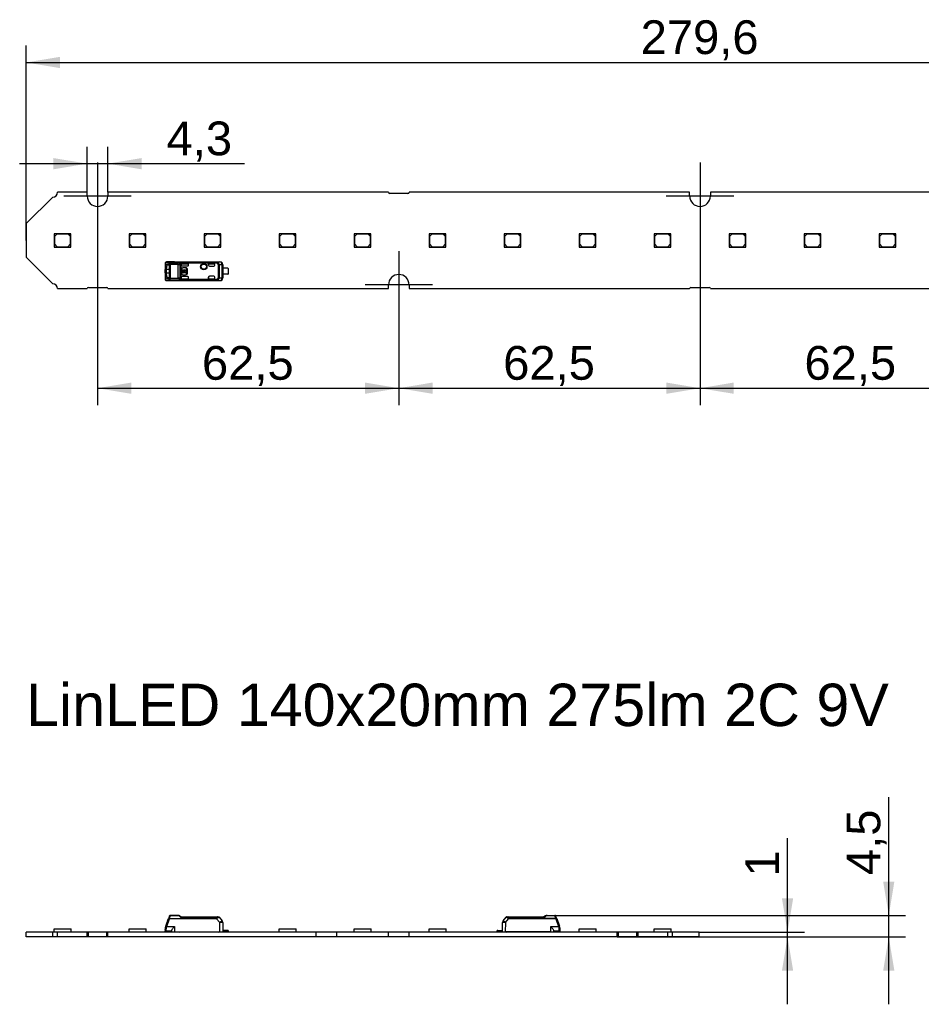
# Model space of a CAD drawing. Header units: millimetres. Extents: x 10 to 580, y 10 to 410.
# Tile 3 of 10: x 156 to 250, y 126 to 229. Entities that reach past the tile are written whole.
import ezdxf
from ezdxf.enums import TextEntityAlignment as Align
from ezdxf.lldxf.tags import DXFTag

# ---------------------------------------------------------------- set-up
doc = ezdxf.new("R2010")
doc.units = ezdxf.units.MM
for name, color, linetype in [('Default', 7, 'Continuous'), ('LINLED_140X20MM_', 7, 'Continuous'), ('LINLED_280X20MM_', 7, 'Continuous')]:
    doc.layers.add(name, color=color, linetype=linetype)
doc.styles.add('SEACAD_Arial', font='arial.ttf')
tags = doc.linetypes.add('CENTER2', pattern=[28.575, 19.05, -3.175, 3.175, -3.175]).pattern_tags.tags
tags[10:11] = [DXFTag(74, 4), DXFTag(75, 0), DXFTag(340, '0'), DXFTag(46, 0.0), DXFTag(50, 0.0), DXFTag(44, 0.0), DXFTag(45, 0.0)]
tags[8:9] = [DXFTag(74, 4), DXFTag(75, 0), DXFTag(340, '0'), DXFTag(46, 0.0), DXFTag(50, 0.0), DXFTag(44, 0.0), DXFTag(45, 0.0)]
tags[6:7] = [DXFTag(74, 4), DXFTag(75, 0), DXFTag(340, '0'), DXFTag(46, 0.0), DXFTag(50, 0.0), DXFTag(44, 0.0), DXFTag(45, 0.0)]
tags[4:5] = [DXFTag(74, 4), DXFTag(75, 0), DXFTag(340, '0'), DXFTag(46, 0.0), DXFTag(50, 0.0), DXFTag(44, 0.0), DXFTag(45, 0.0)]
doc.dimstyles.new('ISO', dxfattribs={"dimtxt": 3.5, "dimasz": 3.5, "dimexe": 1.75, "dimexo": 0, "dimgap": 0.875, "dimtad": 1, "dimlfac": 2, "dimtxsty": 'SEACAD_Arial', "dimblk1": '_SE_FILLED', "dimblk2": '_SE_FILLED', "dimsah": 1, "dimcen": 1.75, "dimadec": 0, "dimazin": 0, "dimtfac": 0.5, "dimtdec": 3, "dimtmove": 0, "dimatfit": 3, "dimfxl": 1, "dimarcsym": 0})

# ---------------------------------------------------------------- blocks, each defined once
blk = doc.blocks.new('SEANNOT_GROUP4')
at = {"layer": 'Default', "color": 7, "linetype": 'CENTER2'}
for p, q in [((164.27, 213.76), (164.27, 206.76)), ((167.77, 210.26), (160.77, 210.26))]:
    blk.add_line(p, q, dxfattribs=at)
blk = doc.blocks.new('SEANNOT_GROUP5')
at = {"layer": 'Default', "color": 7, "linetype": 'CENTER2'}
for p, q in [((195.52, 204.56), (195.52, 197.56)), ((199.02, 201.06), (192.02, 201.06))]:
    blk.add_line(p, q, dxfattribs=at)
blk = doc.blocks.new('SEANNOT_GROUP6')
at = {"layer": 'Default', "color": 7, "linetype": 'CENTER2'}
for p, q in [((226.77, 213.76), (226.77, 206.76)), ((230.27, 210.26), (223.27, 210.26))]:
    blk.add_line(p, q, dxfattribs=at)
blk = doc.blocks.new('SE')
at = {"layer": 'LINLED_140X20MM_', "color": 7, "linetype": 'Continuous'}
for p, q in [((171.35, 134.52), (171.64, 135.32)), ((171.44, 134.49), (171.73, 135.29)), ((171.44, 134.79), (171.6, 135.24)), ((171.73, 135.57), (171.69, 135.47)), ((171.73, 135.31), (171.73, 135.29)), ((171.73, 135.31), (176.62, 135.31)), ((176.62, 135.29), (171.73, 135.29)), ((171.82, 135.61), (171.78, 135.49)), ((171.82, 135.64), (172.64, 135.64)), ((171.82, 135.64), (171.82, 135.61)), ((172.64, 135.61), (171.82, 135.61)), ((172.64, 135.61), (172.64, 135.64)), ((172.92, 135.43), (176.69, 135.43)), ((172.95, 135.49), (176.69, 135.49)), ((176.62, 135.29), (176.62, 135.31)), ((176.62, 135.29), (176.96, 134.89)), ((176.69, 135.49), (176.8, 135.49)), ((176.69, 135.49), (176.69, 135.43)), ((176.88, 135.45), (177.19, 135.08)), ((176.97, 133.94), (176.96, 134.89)), ((177.26, 134.89), (177.27, 133.94)), ((206.27, 133.94), (206.28, 134.89)), ((206.35, 135.08), (206.66, 135.45)), ((206.58, 134.89), (206.57, 133.94)), ((206.58, 134.89), (206.91, 135.29)), ((206.73, 135.49), (206.85, 135.49)), ((206.85, 135.49), (210.59, 135.49)), ((206.85, 135.43), (206.85, 135.49)), ((206.85, 135.43), (210.62, 135.43)), ((211.81, 135.31), (206.91, 135.31)), ((206.91, 135.31), (206.91, 135.29)), ((211.81, 135.29), (206.91, 135.29)), ((210.73, 135.58), (210.58, 135.49)), ((210.9, 135.64), (211.72, 135.64)), ((210.9, 135.64), (210.9, 135.61)), ((210.9, 135.61), (211.72, 135.61)), ((211.72, 135.61), (211.72, 135.64)), ((211.75, 135.49), (211.72, 135.61)), ((211.81, 135.29), (211.81, 135.31)), ((211.81, 135.29), (212.1, 134.49)), ((211.9, 135.32), (212.19, 134.52)), ((211.93, 135.24), (212.1, 134.79)), ((159.62, 133.91), (156.87, 133.91)), ((156.87, 133.41), (156.87, 133.91)), ((160.12, 133.91), (159.62, 133.91)), ((159.62, 133.41), (159.62, 133.91)), ((159.77, 134.24), (161.52, 134.24)), ((159.77, 133.91), (159.77, 134.24)), ((163.19, 133.91), (160.12, 133.91)), ((160.12, 133.41), (160.12, 133.91)), ((161.52, 133.91), (161.52, 134.24)), ((163.32, 133.91), (163.19, 133.91)), ((163.19, 133.41), (163.19, 133.91)), ((165.22, 133.91), (163.32, 133.91)), ((163.32, 133.41), (163.32, 133.91)), ((165.34, 133.91), (165.22, 133.91)), ((165.22, 133.41), (165.22, 133.91)), ((186.94, 133.91), (165.34, 133.91)), ((165.34, 133.41), (165.34, 133.91)), ((167.55, 134.24), (169.3, 134.24)), ((167.55, 133.91), (167.55, 134.24)), ((169.3, 133.91), (169.3, 134.24)), ((171.27, 134.22), (171.27, 134.09)), ((171.29, 133.96), (171.29, 134.02)), ((171.29, 133.96), (171.29, 133.91)), ((171.35, 134.52), (171.3, 134.39)), ((171.37, 134.16), (171.37, 133.99)), ((171.94, 133.99), (171.37, 133.99)), ((171.44, 134.49), (172.24, 134.49)), ((171.94, 134.03), (171.94, 133.94)), ((171.94, 133.94), (172.24, 133.94)), ((172.14, 133.91), (172.14, 133.94)), ((172.24, 134.49), (172.24, 133.94)), ((172.24, 133.94), (176.97, 133.94)), ((172.47, 133.91), (172.44, 133.94)), ((172.51, 133.94), (172.51, 133.91)), ((172.92, 133.94), (172.92, 133.93)), ((175.33, 133.91), (175.33, 133.94)), ((176.79, 133.94), (176.79, 133.91)), ((176.97, 133.94), (177.27, 133.94)), ((177.74, 134.06), (177.27, 134.06)), ((177.74, 133.99), (177.27, 133.99)), ((177.74, 133.99), (177.74, 134.06)), ((177.82, 134.06), (177.74, 134.06)), ((177.82, 134.06), (177.82, 133.96)), ((177.82, 133.91), (177.82, 133.96)), ((183.11, 134.24), (184.86, 134.24)), ((183.11, 133.91), (183.11, 134.24)), ((184.86, 133.91), (184.86, 134.24)), ((189.09, 133.91), (186.94, 133.91)), ((186.94, 133.41), (186.94, 133.91)), ((194.44, 133.91), (189.09, 133.91)), ((189.09, 133.41), (189.09, 133.91)), ((190.89, 134.24), (192.64, 134.24)), ((190.89, 133.91), (190.89, 134.24)), ((192.64, 133.91), (192.64, 134.24)), ((196.59, 133.91), (194.44, 133.91)), ((194.44, 133.41), (194.44, 133.91)), ((218.19, 133.91), (196.59, 133.91)), ((196.59, 133.41), (196.59, 133.91)), ((198.67, 134.24), (200.42, 134.24)), ((198.67, 133.91), (198.67, 134.24)), ((200.42, 133.91), (200.42, 134.24)), ((205.79, 134.06), (205.72, 134.06)), ((205.72, 133.96), (205.72, 134.06)), ((205.72, 133.96), (205.72, 133.91)), ((205.79, 134.06), (206.27, 134.06)), ((205.79, 134.06), (205.79, 133.99)), ((206.27, 133.99), (205.79, 133.99)), ((206.27, 133.94), (206.57, 133.94)), ((211.29, 133.94), (206.57, 133.94)), ((208.2, 133.91), (208.2, 133.94)), ((210.62, 133.94), (210.61, 133.93)), ((211.03, 133.91), (211.03, 133.94)), ((211.09, 133.94), (211.07, 133.91)), ((211.29, 133.94), (211.29, 134.49)), ((211.29, 134.49), (212.1, 134.49)), ((211.29, 133.94), (211.59, 133.94)), ((211.39, 133.94), (211.39, 133.91)), ((211.59, 133.94), (211.59, 134.03)), ((212.17, 133.99), (211.59, 133.99)), ((212.17, 133.99), (211.59, 133.99)), ((212.14, 134.33), (212.15, 134.33)), ((212.17, 133.99), (212.17, 134.16)), ((212.24, 134.39), (212.19, 134.52)), ((212.24, 134.02), (212.24, 133.96)), ((212.24, 133.91), (212.24, 133.96)), ((212.27, 134.09), (212.27, 134.22)), ((214.23, 134.24), (215.98, 134.24)), ((214.23, 133.91), (214.23, 134.24)), ((215.98, 133.91), (215.98, 134.24)), ((218.32, 133.91), (218.19, 133.91)), ((218.19, 133.41), (218.19, 133.91)), ((220.22, 133.91), (218.32, 133.91)), ((218.32, 133.41), (218.32, 133.91)), ((220.34, 133.91), (220.22, 133.91)), ((220.22, 133.41), (220.22, 133.91)), ((223.42, 133.91), (220.34, 133.91)), ((220.34, 133.41), (220.34, 133.91)), ((222.01, 134.24), (223.76, 134.24)), ((222.01, 133.91), (222.01, 134.24)), ((223.92, 133.91), (223.42, 133.91)), ((223.42, 133.41), (223.42, 133.91)), ((223.76, 133.91), (223.76, 134.24)), ((226.67, 133.91), (223.92, 133.91)), ((223.92, 133.41), (223.92, 133.91)), ((226.67, 133.41), (226.67, 133.91)), ((159.62, 133.41), (156.87, 133.41)), ((160.12, 133.41), (159.62, 133.41)), ((163.19, 133.41), (160.12, 133.41)), ((163.32, 133.41), (163.19, 133.41)), ((165.22, 133.41), (163.32, 133.41)), ((165.34, 133.41), (165.22, 133.41)), ((186.94, 133.41), (165.34, 133.41)), ((189.09, 133.41), (186.94, 133.41)), ((194.44, 133.41), (189.09, 133.41)), ((196.59, 133.41), (194.44, 133.41)), ((218.19, 133.41), (196.59, 133.41)), ((218.32, 133.41), (218.19, 133.41)), ((220.22, 133.41), (218.32, 133.41)), ((220.34, 133.41), (220.22, 133.41)), ((223.42, 133.41), (220.34, 133.41)), ((223.92, 133.41), (223.42, 133.41)), ((226.67, 133.41), (223.92, 133.41))]:
    blk.add_line(p, q, dxfattribs=at)
for centre, radius, start, end in [((179.59, 132.51), 8.44, 159.4707, 160.5292), ((171.82, 135.54), 0.1, 90, 159.8974), ((168.71, 136.31), 3.18, 341.7377, 345.1026), ((172.64, 135.34), 0.299, 55.4702, 90.0715), ((172.64, 135.44), 0.175, 48.7906, 89.4032), ((179.51, 143.51), 10.43, 229.6277, 230.8312), ((159.17, 115.59), 24.2, 55.2857, 55.6919), ((176.67, 135.22), 0.216, 73.9386, 85.529), ((176.23, 138.5), 3.12, 279.2146, 281.9742), ((176.96, 134.89), 0.3, 0.5, 40), ((206.58, 134.89), 0.3, 140, 179.5), ((206.73, 135.39), 0.101, 90.3214, 139.679), ((207.41, 139.05), 3.68, 258.2376, 260.576), ((206.86, 135.22), 0.216, 94.4693, 106.0575), ((199.5, 148.89), 17.46, 309.5581, 310.2759), ((210.9, 135.34), 0.3, 90.0001, 124.507), ((210.88, 135.37), 0.261, 108.3318, 124.8889), ((210.9, 135.44), 0.179, 90.9578, 130.6125), ((211.72, 135.54), 0.1, 20.0005, 89.9999), ((206.65, 133.63), 5.51, 19.4402, 20.5594), ((203.95, 132.51), 8.43, 19.4709, 20.5294), ((171.77, 134.22), 0.5, 160.0072, 179.9937), ((171.37, 134.09), 0.1, 180, 269.9999), ((171.37, 133.86), 0.125, 90, 126.8699), ((170.36, 131.6), 3.09, 69.5507, 71.4033), ((171.99, 134.16), 0.622, 163.9846, 179.9525), ((160.22, 137.67), 11.66, 343.3323, 344.1587), ((172.82, 134.21), 0.3, 270, 290.2964), ((172.82, 134.21), 0.3, 290.2965, 293.5565), ((176.79, 134.21), 0.3, 246.4435, 270), ((177.74, 133.86), 0.125, 53.1301, 90), ((205.79, 133.86), 0.125, 90, 126.8699), ((206.74, 134.21), 0.3, 270, 293.5565), ((210.72, 134.21), 0.3, 246.4435, 249.7036), ((210.72, 134.21), 0.3, 249.7036, 270), ((213.14, 131.7), 2.98, 108.5546, 110.4736), ((171.42, 122.54), 42.4, 16.1436, 16.3709), ((211.55, 134.16), 0.615, 359.9594, 16.0983), ((212.17, 134.09), 0.1, 270, 0), ((212.17, 133.86), 0.125, 53.1301, 90), ((211.77, 134.22), 0.5, 0.0032, 20.0029)]:
    blk.add_arc(centre, radius, start, end, dxfattribs=at)
for centre, major_axis, ratio, start_param, end_param in [((171.73, 135.29), (0.094, -0.0342), 0.0082, 1.573739, 3.141593), ((176.96, 134.89), (-0.23, -0.193), 0.006685, 3.141593, 4.704499), ((176.96, 134.89), (0.3, 0.003), 0.008726, 0, 1.567882), ((206.58, 134.89), (0.3, -0.003), 0.008726, 1.573617, 3.141593), ((206.58, 134.89), (-0.23, 0.193), 0.006685, 4.720219, 6.283185), ((211.81, 135.29), (0.094, 0.0342), 0.0082, 0, 1.567895)]:
    blk.add_ellipse(centre, major_axis=major_axis, ratio=ratio, start_param=start_param, end_param=end_param, dxfattribs=at)
for points, knots in [([(171.73, 135.31), (171.71, 135.32), (171.68, 135.32), (171.65, 135.33), (171.64, 135.33), (171.64, 135.32)], [0, 0, 0, 0, 0.5, 0.5, 1, 1, 1, 1]), ([(171.78, 135.49), (171.76, 135.49), (171.74, 135.49), (171.71, 135.49), (171.7, 135.48), (171.69, 135.47)], [0, 0, 0, 0, 0.5, 0.5, 1, 1, 1, 1]), ([(171.73, 135.57), (171.73, 135.59), (171.74, 135.6), (171.78, 135.61), (171.8, 135.62), (171.82, 135.61)], [0, 0, 0, 0, 0.5, 0.5, 1, 1, 1, 1]), ([(176.62, 135.31), (176.63, 135.31), (176.64, 135.32), (176.65, 135.33), (176.67, 135.34), (176.67, 135.36), (176.68, 135.38), (176.69, 135.4), (176.69, 135.42), (176.69, 135.43)], [0, 0, 0, 0, 0.110474, 0.221192, 0.340028, 0.473427, 0.625996, 0.800833, 1, 1, 1, 1]), ([(176.73, 135.42), (176.72, 135.39), (176.71, 135.35), (176.66, 135.31), (176.64, 135.3), (176.62, 135.29)], [0, 0, 0, 0, 0.545028, 0.76451, 1, 1, 1, 1]), ([(176.73, 135.42), (176.73, 135.44), (176.72, 135.46), (176.71, 135.48), (176.7, 135.49), (176.69, 135.49)], [0, 0, 0, 0, 0.5, 0.5, 1, 1, 1, 1]), ([(206.85, 135.49), (206.84, 135.49), (206.83, 135.48), (206.81, 135.46), (206.81, 135.44), (206.81, 135.42)], [0, 0, 0, 0, 0.5, 0.5, 1, 1, 1, 1]), ([(206.91, 135.29), (206.9, 135.3), (206.87, 135.31), (206.83, 135.35), (206.81, 135.39), (206.81, 135.42)], [0, 0, 0, 0, 0.235372, 0.457314, 1, 1, 1, 1]), ([(206.85, 135.43), (206.85, 135.42), (206.85, 135.4), (206.86, 135.36), (206.87, 135.34), (206.89, 135.32), (206.9, 135.31), (206.91, 135.31)], [0, 0, 0, 0, 0.272042, 0.497908, 0.684926, 0.845835, 1, 1, 1, 1]), ([(210.62, 135.43), (210.61, 135.44), (210.61, 135.45), (210.6, 135.46), (210.6, 135.48), (210.59, 135.48), (210.59, 135.49), (210.59, 135.49), (210.59, 135.49)], [0, 0, 0, 0, 0.20474, 0.394141, 0.568268, 0.727202, 0.87106, 1, 1, 1, 1]), ([(211.72, 135.61), (211.74, 135.62), (211.76, 135.61), (211.79, 135.6), (211.8, 135.59), (211.81, 135.57)], [0, 0, 0, 0, 0.5, 0.5, 1, 1, 1, 1]), ([(211.85, 135.47), (211.84, 135.48), (211.83, 135.49), (211.8, 135.49), (211.77, 135.49), (211.75, 135.49)], [0, 0, 0, 0, 0.5, 0.5, 1, 1, 1, 1]), ([(211.81, 135.31), (211.8, 135.33), (211.79, 135.36), (211.78, 135.41), (211.76, 135.45), (211.76, 135.48), (211.75, 135.49)], [0, 0, 0, 0, 0.264161, 0.518866, 0.764137, 1, 1, 1, 1]), ([(211.9, 135.32), (211.9, 135.33), (211.89, 135.33), (211.85, 135.32), (211.83, 135.32), (211.81, 135.31)], [0, 0, 0, 0, 0.5, 0.5, 1, 1, 1, 1]), ([(171.37, 134.16), (171.34, 134.16), (171.32, 134.17), (171.28, 134.19), (171.27, 134.21), (171.27, 134.22)], [0, 0, 0, 0, 0.5, 0.5, 1, 1, 1, 1]), ([(171.3, 134.39), (171.3, 134.39), (171.3, 134.38), (171.34, 134.35), (171.37, 134.34), (171.39, 134.33)], [0, 0, 0, 0, 0.5, 0.5, 1, 1, 1, 1]), ([(171.94, 134.03), (171.95, 134.04), (171.95, 134.08), (171.99, 134.15), (172.05, 134.23), (172.13, 134.35), (172.2, 134.44), (172.24, 134.49), (172.24, 134.49)], [0, 0, 0, 0, 0.144068, 0.30909, 0.500413, 0.703729, 0.992783, 1, 1, 1, 1]), ([(211.29, 134.49), (211.33, 134.44), (211.4, 134.35), (211.5, 134.22), (211.57, 134.11), (211.59, 134.05), (211.59, 134.03)], [0, 0, 0, 0, 0.294755, 0.499673, 0.776792, 1, 1, 1, 1]), ([(212.15, 134.33), (212.18, 134.34), (212.2, 134.35), (212.23, 134.38), (212.24, 134.39), (212.24, 134.39)], [0, 0, 0, 0, 0.5, 0.5, 1, 1, 1, 1]), ([(212.27, 134.22), (212.27, 134.21), (212.26, 134.19), (212.22, 134.17), (212.19, 134.16), (212.17, 134.16)], [0, 0, 0, 0, 0.5, 0.5, 1, 1, 1, 1])]:
    blk.add_open_spline(points, degree=3, knots=knots, dxfattribs=at)
for points in [[(172.81, 135.58), (172.8, 135.59), (172.78, 135.59), (172.75, 135.57)], [(172.95, 135.49), (172.94, 135.49), (172.93, 135.46), (172.92, 135.43)], [(176.8, 135.49), (176.83, 135.49), (176.86, 135.47), (176.88, 135.45)], [(210.78, 135.57), (210.76, 135.59), (210.74, 135.59), (210.73, 135.58)]]:
    blk.add_open_spline(points, degree=3, dxfattribs=at)
blk = doc.blocks.new('SE3')
at = {"layer": 'LINLED_280X20MM_', "color": 7, "linetype": 'Continuous'}
for p, q in [((163.19, 210.66), (160.12, 210.66)), ((163.19, 210.26), (163.19, 210.66)), ((194.44, 210.66), (165.34, 210.66)), ((165.34, 210.66), (165.34, 210.26)), ((196.47, 210.54), (194.57, 210.54)), ((225.69, 210.66), (196.59, 210.66)), ((225.69, 210.26), (225.69, 210.66)), ((256.94, 210.66), (227.84, 210.66)), ((227.84, 210.66), (227.84, 210.26)), ((159.62, 210.16), (156.87, 207.41)), ((156.87, 207.41), (156.87, 203.91)), ((161.26, 206.36), (159.76, 206.36)), ((159.76, 206.36), (159.76, 204.96)), ((161.51, 206.36), (161.26, 206.36)), ((161.26, 206.36), (161.51, 206.11)), ((161.51, 206.11), (161.51, 206.36)), ((169.04, 206.36), (167.54, 206.36)), ((167.54, 206.36), (167.54, 204.96)), ((169.29, 206.36), (169.04, 206.36)), ((169.04, 206.36), (169.29, 206.11)), ((169.29, 206.11), (169.29, 206.36)), ((176.82, 206.36), (175.32, 206.36)), ((175.32, 206.36), (175.32, 204.96)), ((177.07, 206.36), (176.82, 206.36)), ((176.82, 206.36), (177.07, 206.11)), ((177.07, 206.11), (177.07, 206.36)), ((184.6, 206.36), (183.1, 206.36)), ((183.1, 206.36), (183.1, 204.96)), ((184.85, 206.36), (184.6, 206.36)), ((184.6, 206.36), (184.85, 206.11)), ((184.85, 206.11), (184.85, 206.36)), ((192.38, 206.36), (190.88, 206.36)), ((190.88, 206.36), (190.88, 204.96)), ((192.63, 206.36), (192.38, 206.36)), ((192.38, 206.36), (192.63, 206.11)), ((192.63, 206.11), (192.63, 206.36)), ((200.16, 206.36), (198.66, 206.36)), ((198.66, 206.36), (198.66, 204.96)), ((200.41, 206.36), (200.16, 206.36)), ((200.16, 206.36), (200.41, 206.11)), ((200.41, 206.11), (200.41, 206.36)), ((207.94, 206.36), (206.44, 206.36)), ((206.44, 206.36), (206.44, 204.96)), ((208.19, 206.36), (207.94, 206.36)), ((207.94, 206.36), (208.19, 206.11)), ((208.19, 206.11), (208.19, 206.36)), ((215.72, 206.36), (214.22, 206.36)), ((214.22, 206.36), (214.22, 204.96)), ((215.97, 206.36), (215.72, 206.36)), ((215.72, 206.36), (215.97, 206.11)), ((215.97, 206.11), (215.97, 206.36)), ((223.5, 206.36), (222, 206.36)), ((222, 206.36), (222, 204.96)), ((223.75, 206.36), (223.5, 206.36)), ((223.5, 206.36), (223.75, 206.11)), ((223.75, 206.11), (223.75, 206.36)), ((231.28, 206.36), (229.78, 206.36)), ((229.78, 206.36), (229.78, 204.96)), ((231.53, 206.36), (231.28, 206.36)), ((231.28, 206.36), (231.53, 206.11)), ((231.53, 206.11), (231.53, 206.36)), ((239.06, 206.36), (237.56, 206.36)), ((237.56, 206.36), (237.56, 204.96)), ((239.31, 206.36), (239.06, 206.36)), ((239.06, 206.36), (239.31, 206.11)), ((239.31, 206.11), (239.31, 206.36)), ((246.84, 206.36), (245.34, 206.36)), ((245.34, 206.36), (245.34, 204.96)), ((247.09, 206.36), (246.84, 206.36)), ((246.84, 206.36), (247.09, 206.11)), ((247.09, 206.11), (247.09, 206.36)), ((160.06, 206.31), (159.81, 206.06)), ((159.81, 206.06), (159.81, 205.26)), ((161.21, 206.31), (160.06, 206.31)), ((161.46, 206.06), (161.21, 206.31)), ((161.46, 205.26), (161.46, 206.06)), ((161.51, 204.96), (161.51, 206.11)), ((167.84, 206.31), (167.59, 206.06)), ((167.59, 206.06), (167.59, 205.26)), ((168.99, 206.31), (167.84, 206.31)), ((169.24, 206.06), (168.99, 206.31)), ((169.24, 205.26), (169.24, 206.06)), ((169.29, 204.96), (169.29, 206.11)), ((175.62, 206.31), (175.37, 206.06)), ((175.37, 206.06), (175.37, 205.26)), ((176.77, 206.31), (175.62, 206.31)), ((177.02, 206.06), (176.77, 206.31)), ((177.02, 205.26), (177.02, 206.06)), ((177.07, 204.96), (177.07, 206.11)), ((183.4, 206.31), (183.15, 206.06)), ((183.15, 206.06), (183.15, 205.26)), ((184.55, 206.31), (183.4, 206.31)), ((184.8, 206.06), (184.55, 206.31)), ((184.8, 205.26), (184.8, 206.06)), ((184.85, 204.96), (184.85, 206.11)), ((191.18, 206.31), (190.93, 206.06)), ((190.93, 206.06), (190.93, 205.26)), ((192.33, 206.31), (191.18, 206.31)), ((192.58, 206.06), (192.33, 206.31)), ((192.58, 205.26), (192.58, 206.06)), ((192.63, 204.96), (192.63, 206.11)), ((198.96, 206.31), (198.71, 206.06)), ((198.71, 206.06), (198.71, 205.26)), ((200.11, 206.31), (198.96, 206.31)), ((200.36, 206.06), (200.11, 206.31)), ((200.36, 205.26), (200.36, 206.06)), ((200.41, 204.96), (200.41, 206.11)), ((206.74, 206.31), (206.49, 206.06)), ((206.49, 206.06), (206.49, 205.26)), ((207.89, 206.31), (206.74, 206.31)), ((208.14, 206.06), (207.89, 206.31)), ((208.14, 205.26), (208.14, 206.06)), ((208.19, 204.96), (208.19, 206.11)), ((214.52, 206.31), (214.27, 206.06)), ((214.27, 206.06), (214.27, 205.26)), ((215.67, 206.31), (214.52, 206.31)), ((215.92, 206.06), (215.67, 206.31)), ((215.92, 205.26), (215.92, 206.06)), ((215.97, 204.96), (215.97, 206.11)), ((222.3, 206.31), (222.05, 206.06)), ((222.05, 206.06), (222.05, 205.26)), ((223.45, 206.31), (222.3, 206.31)), ((223.7, 206.06), (223.45, 206.31)), ((223.7, 205.26), (223.7, 206.06)), ((223.75, 204.96), (223.75, 206.11)), ((230.08, 206.31), (229.83, 206.06)), ((229.83, 206.06), (229.83, 205.26)), ((231.23, 206.31), (230.08, 206.31)), ((231.48, 206.06), (231.23, 206.31)), ((231.48, 205.26), (231.48, 206.06)), ((231.53, 204.96), (231.53, 206.11)), ((237.86, 206.31), (237.61, 206.06)), ((237.61, 206.06), (237.61, 205.26)), ((239.01, 206.31), (237.86, 206.31)), ((239.26, 206.06), (239.01, 206.31)), ((239.26, 205.26), (239.26, 206.06)), ((239.31, 204.96), (239.31, 206.11)), ((245.64, 206.31), (245.39, 206.06)), ((245.39, 206.06), (245.39, 205.26)), ((246.79, 206.31), (245.64, 206.31)), ((247.04, 206.06), (246.79, 206.31)), ((247.04, 205.26), (247.04, 206.06)), ((247.09, 204.96), (247.09, 206.11)), ((159.76, 204.96), (161.51, 204.96)), ((159.81, 205.26), (160.06, 205.01)), ((160.06, 205.01), (161.21, 205.01)), ((161.21, 205.01), (161.46, 205.26)), ((167.54, 204.96), (169.29, 204.96)), ((167.59, 205.26), (167.84, 205.01)), ((167.84, 205.01), (168.99, 205.01)), ((168.99, 205.01), (169.24, 205.26)), ((175.32, 204.96), (177.07, 204.96)), ((175.37, 205.26), (175.62, 205.01)), ((175.62, 205.01), (176.77, 205.01)), ((176.77, 205.01), (177.02, 205.26)), ((183.1, 204.96), (184.85, 204.96)), ((183.15, 205.26), (183.4, 205.01)), ((183.4, 205.01), (184.55, 205.01)), ((184.55, 205.01), (184.8, 205.26)), ((190.88, 204.96), (192.63, 204.96)), ((190.93, 205.26), (191.18, 205.01)), ((191.18, 205.01), (192.33, 205.01)), ((192.33, 205.01), (192.58, 205.26)), ((198.66, 204.96), (200.41, 204.96)), ((198.71, 205.26), (198.96, 205.01)), ((198.96, 205.01), (200.11, 205.01)), ((200.11, 205.01), (200.36, 205.26)), ((206.44, 204.96), (208.19, 204.96)), ((206.49, 205.26), (206.74, 205.01)), ((206.74, 205.01), (207.89, 205.01)), ((207.89, 205.01), (208.14, 205.26)), ((214.22, 204.96), (215.97, 204.96)), ((214.27, 205.26), (214.52, 205.01)), ((214.52, 205.01), (215.67, 205.01)), ((215.67, 205.01), (215.92, 205.26)), ((222, 204.96), (223.75, 204.96)), ((222.05, 205.26), (222.3, 205.01)), ((222.3, 205.01), (223.45, 205.01)), ((223.45, 205.01), (223.7, 205.26)), ((229.78, 204.96), (231.53, 204.96)), ((229.83, 205.26), (230.08, 205.01)), ((230.08, 205.01), (231.23, 205.01)), ((231.23, 205.01), (231.48, 205.26)), ((237.56, 204.96), (239.31, 204.96)), ((237.61, 205.26), (237.86, 205.01)), ((237.86, 205.01), (239.01, 205.01)), ((239.01, 205.01), (239.26, 205.26)), ((245.34, 204.96), (247.09, 204.96)), ((245.39, 205.26), (245.64, 205.01)), ((245.64, 205.01), (246.79, 205.01)), ((246.79, 205.01), (247.04, 205.26)), ((156.87, 203.91), (159.62, 201.16)), ((171.3, 203.31), (171.3, 203.03)), ((171.64, 203.32), (171.35, 203.33)), ((171.73, 203.42), (171.44, 203.43)), ((172.24, 203.43), (171.44, 203.43)), ((172.24, 203.43), (171.44, 203.43)), ((171.73, 203.42), (171.73, 203.42)), ((171.73, 203.42), (176.62, 203.42)), ((171.73, 203.42), (176.62, 203.42)), ((172.24, 203.44), (172.24, 203.43)), ((172.24, 203.44), (176.97, 203.44)), ((176.69, 203.38), (172.92, 203.38)), ((176.69, 203.29), (172.95, 203.29)), ((176.96, 203.43), (176.62, 203.42)), ((176.62, 203.42), (176.62, 203.42)), ((176.69, 203.38), (176.69, 203.29)), ((176.69, 203.29), (176.73, 203.37)), ((176.96, 203.43), (176.97, 203.44)), ((171.27, 203.23), (171.27, 202.86)), ((171.42, 202.84), (171.27, 202.86)), ((171.27, 202.86), (171.27, 202.64)), ((171.42, 202.64), (171.27, 202.64)), ((171.27, 202.29), (171.27, 202.64)), ((171.27, 202.29), (171.42, 202.29)), ((171.27, 202.29), (171.27, 202.06)), ((171.3, 203.03), (171.44, 203)), ((171.42, 202.64), (171.42, 202.84)), ((171.72, 202.64), (171.42, 202.64)), ((171.42, 202.29), (171.42, 202.64)), ((171.42, 202.29), (171.72, 202.29)), ((171.42, 202.08), (171.42, 202.29)), ((171.44, 203.19), (171.6, 203.19)), ((171.44, 203.19), (171.58, 203.14)), ((171.58, 203.14), (171.67, 203.14)), ((171.63, 203.18), (171.6, 203.19)), ((171.72, 202.89), (171.72, 202.04)), ((171.73, 201.75), (171.73, 203.17)), ((171.82, 203.17), (171.73, 203.17)), ((172.64, 203.23), (171.82, 203.23)), ((171.82, 203.23), (171.82, 203.17)), ((172.64, 203.17), (171.82, 203.17)), ((171.82, 203.17), (171.82, 201.75)), ((172.64, 203.17), (172.64, 203.23)), ((172.64, 201.75), (172.64, 203.17)), ((172.81, 203.21), (172.81, 201.71)), ((172.95, 203.14), (172.95, 203.28)), ((172.95, 203.14), (172.95, 203.12)), ((172.95, 201.81), (172.95, 203.12)), ((173, 202.71), (172.99, 202.71)), ((172.99, 202.71), (172.99, 202.21)), ((173, 202.71), (173, 202.21)), ((173.09, 202.49), (173.04, 202.49)), ((173.04, 202.49), (173.04, 202.43)), ((173.04, 202.43), (173.09, 202.43)), ((173.05, 203.24), (173.72, 203.24)), ((173.05, 203.24), (173.05, 203.24)), ((173.05, 203.24), (173.72, 203.24)), ((173.05, 203.02), (173.62, 203.02)), ((173.1, 202.82), (173.1, 202.81)), ((173.4, 202.82), (173.1, 202.82)), ((173.4, 202.81), (173.1, 202.81)), ((173.36, 202.49), (173.16, 202.49)), ((173.16, 202.43), (173.36, 202.43)), ((173.22, 202.3), (173.22, 202.36)), ((173.3, 202.36), (173.3, 202.3)), ((173.4, 202.81), (173.4, 202.82)), ((173.48, 202.49), (173.42, 202.49)), ((173.42, 202.43), (173.48, 202.43)), ((173.54, 202.71), (173.48, 202.71)), ((173.48, 202.71), (173.48, 202.49)), ((173.48, 202.43), (173.48, 202.21)), ((173.54, 202.21), (173.54, 202.71)), ((173.61, 202.61), (173.6, 202.61)), ((173.6, 202.31), (173.6, 202.61)), ((173.6, 202.31), (173.61, 202.31)), ((173.61, 202.31), (173.61, 202.61)), ((173.72, 203.11), (173.72, 203.24)), ((173.72, 203.12), (173.72, 203.24)), ((173.72, 203.24), (173.72, 203.24)), ((173.72, 203.11), (173.72, 203.12)), ((175.77, 203.24), (175.77, 203.09)), ((175.77, 203.09), (175.77, 203.24)), ((176.32, 203.24), (175.77, 203.24)), ((175.77, 203.24), (175.77, 203.24)), ((175.77, 203.24), (176.32, 203.24)), ((175.77, 203.09), (175.77, 203.09)), ((175.87, 202.99), (176.32, 202.99)), ((176.32, 203.24), (176.32, 203.24)), ((176.42, 203.09), (176.42, 203.14)), ((176.8, 201.8), (176.8, 203.12)), ((176.88, 203.12), (176.8, 203.12)), ((177.19, 203.13), (176.88, 203.12)), ((176.88, 203.12), (176.88, 201.8)), ((177.26, 203.13), (177.19, 203.13)), ((177.19, 201.79), (177.19, 203.13)), ((177.27, 203.14), (177.26, 203.13)), ((177.26, 203.13), (177.26, 201.79)), ((177.27, 203.14), (177.27, 202.77)), ((177.27, 202.15), (177.27, 202.77)), ((177.74, 202.77), (177.27, 202.77)), ((177.82, 202.75), (177.82, 202.17)), ((171.27, 202.06), (171.42, 202.08)), ((171.27, 202.06), (171.27, 201.69)), ((171.44, 201.93), (171.3, 201.89)), ((171.3, 201.89), (171.3, 201.61)), ((171.35, 201.59), (171.64, 201.6)), ((171.58, 201.78), (171.44, 201.73)), ((171.6, 201.73), (171.44, 201.73)), ((171.44, 201.49), (171.73, 201.5)), ((171.44, 201.49), (172.24, 201.49)), ((171.44, 201.49), (172.24, 201.49)), ((171.67, 201.78), (171.58, 201.78)), ((171.6, 201.73), (171.63, 201.74)), ((171.82, 201.75), (171.73, 201.75)), ((176.62, 201.5), (171.73, 201.5)), ((171.73, 201.5), (171.73, 201.5)), ((171.73, 201.5), (176.62, 201.5)), ((171.82, 201.75), (172.64, 201.75)), ((171.82, 201.75), (171.82, 201.69)), ((172.64, 201.69), (171.82, 201.69)), ((172.24, 201.49), (172.24, 201.49)), ((172.24, 201.49), (176.97, 201.49)), ((172.64, 201.69), (172.64, 201.75)), ((172.92, 201.54), (176.69, 201.54)), ((172.95, 201.81), (172.95, 201.78)), ((172.95, 201.64), (172.95, 201.78)), ((172.95, 201.64), (172.95, 201.63)), ((172.95, 201.63), (176.69, 201.63)), ((172.99, 202.21), (173, 202.21)), ((173.62, 201.91), (173.05, 201.91)), ((173.05, 201.68), (173.72, 201.68)), ((173.05, 201.68), (173.05, 201.68)), ((173.05, 201.68), (173.72, 201.68)), ((173.1, 202.11), (173.1, 202.1)), ((173.1, 202.11), (173.4, 202.11)), ((173.1, 202.1), (173.4, 202.1)), ((173.4, 202.1), (173.4, 202.11)), ((173.48, 202.21), (173.54, 202.21)), ((173.72, 201.68), (173.72, 201.81)), ((173.72, 201.68), (173.72, 201.81)), ((173.72, 201.81), (173.72, 201.81)), ((173.72, 201.68), (173.72, 201.68)), ((175.77, 201.84), (175.77, 201.84)), ((175.77, 201.84), (175.77, 201.68)), ((175.77, 201.68), (175.77, 201.84)), ((175.77, 201.68), (176.32, 201.68)), ((175.77, 201.68), (175.77, 201.68)), ((175.77, 201.68), (176.32, 201.68)), ((176.32, 201.94), (175.87, 201.94)), ((176.32, 201.68), (176.32, 201.68)), ((176.42, 201.78), (176.42, 201.84)), ((176.62, 201.5), (176.62, 201.5)), ((176.62, 201.5), (176.96, 201.49)), ((176.69, 201.63), (176.69, 201.54)), ((176.73, 201.55), (176.69, 201.63)), ((176.8, 201.8), (176.88, 201.8)), ((176.88, 201.8), (177.19, 201.79)), ((176.97, 201.49), (176.96, 201.49)), ((177.19, 201.79), (177.26, 201.79)), ((177.26, 201.79), (177.27, 201.79)), ((177.27, 202.15), (177.27, 201.79)), ((177.74, 202.15), (177.27, 202.15)), ((160.12, 200.66), (163.19, 200.66)), ((163.32, 200.79), (165.22, 200.79)), ((165.34, 200.66), (194.44, 200.66)), ((194.44, 200.66), (194.44, 201.06)), ((196.59, 201.06), (196.59, 200.66)), ((196.59, 200.66), (225.69, 200.66)), ((225.82, 200.79), (227.72, 200.79)), ((227.84, 200.66), (256.94, 200.66))]:
    blk.add_line(p, q, dxfattribs=at)
for radius in [0.328, 0.293, 0.276, 0.275]:
    blk.add_circle((175.29, 202.94), radius, dxfattribs=at)
for centre, radius, start, end in [((159.62, 210.66), 0.5, 270, 0), ((194.57, 210.66), 0.125, 180, 270), ((196.47, 210.66), 0.125, 270, 0), ((164.27, 210.26), 1.07, 180, 0), ((226.77, 210.26), 1.07, 180, 0), ((171.46, 203.25), 0.19, 134.263, 184.1551), ((171.38, 203.32), 0.0836, 132.1302, 188.1803), ((171.44, 203.26), 0.167, 89.1862, 133.9533), ((171.44, 203.33), 0.0975, 92.0033, 181.5118), ((171.74, 203.32), 0.103, 95.1634, 176.886), ((171.53, 203.18), 0.181, 26.7747, 53.2552), ((171.81, 203.22), 0.132, 103.1368, 159.9954), ((171.59, 203.27), 0.204, 21.1423, 47.8571), ((171.2, 203.09), 0.635, 12.7997, 23.4875), ((173.17, 202.78), 0.652, 112.1154, 129.3312), ((172.72, 203.26), 0.236, 6.7862, 29.799), ((176.69, 203.27), 0.107, 68.9632, 92.4491), ((176.59, 203.12), 0.292, 1.2448, 60.4152), ((176.96, 203.13), 0.3, 0.0044, 89.8384), ((171.64, 202.89), 0.37, 156.2651, 184.0975), ((171.99, 202.84), 0.569, 164.2066, 180.3835), ((171.24, 203.03), 0.508, 16.251, 27.4426), ((171.83, 203.11), 0.124, 96.7448, 150.7526), ((172.63, 203.42), 0.184, 273.1482, 312.1817), ((172.64, 203.58), 0.414, 270.6937, 294.9709), ((172.64, 203.13), 0.187, 24.2976, 52.5166), ((173.19, 202.63), 0.693, 110.5131, 123.675), ((173.1, 202.71), 0.113, 90, 180), ((173.1, 202.71), 0.1, 90, 180), ((173.26, 202.46), 0.169, 11.3273, 168.6727), ((173.26, 202.46), 0.169, 191.3273, 255.7958), ((173.26, 202.46), 0.108, 17.7847, 162.2153), ((173.26, 202.46), 0.108, 197.7847, 247.568), ((173.26, 202.46), 0.169, 284.2042, 348.6727), ((173.26, 202.46), 0.108, 292.432, 342.2153), ((173.4, 202.61), 0.213, 0, 90), ((173.4, 202.61), 0.2, 0, 90), ((173.4, 202.31), 0.2, 270, 0), ((173.4, 202.31), 0.213, 270, 0), ((176.32, 203.09), 0.1, 270, 0), ((177.74, 202.65), 0.125, 53.1301, 90), ((171.64, 202.04), 0.372, 175.9747, 203.6554), ((171.46, 201.67), 0.191, 176.0954, 225.5971), ((171.38, 201.6), 0.0838, 171.8712, 227.8737), ((171.44, 201.66), 0.167, 226.1104, 270.7768), ((171.44, 201.59), 0.0975, 178.48, 268.0009), ((171.92, 202.07), 0.501, 178.5159, 196.9099), ((171.53, 201.74), 0.181, 306.7396, 333.2278), ((171.74, 201.6), 0.103, 183.114, 264.8372), ((171.28, 201.88), 0.468, 332.0835, 344.2354), ((171.81, 201.71), 0.132, 200.0118, 256.8819), ((171.84, 201.81), 0.125, 209.2863, 263.1685), ((171.59, 201.65), 0.203, 312.1388, 338.8853), ((171.2, 201.83), 0.637, 336.5296, 347.1701), ((172.63, 201.34), 0.417, 65.1134, 89.2217), ((172.63, 201.51), 0.183, 47.8882, 86.9813), ((172.62, 201.81), 0.208, 308.8787, 334.1069), ((173.16, 202.13), 0.632, 230.3962, 248.2215), ((173.2, 202.31), 0.716, 236.5348, 249.274), ((172.54, 201.72), 0.422, 335.6531, 348.4656), ((173.1, 202.21), 0.113, 180, 270), ((173.1, 202.21), 0.1, 180, 270), ((176.32, 201.84), 0.1, 0, 90), ((176.69, 201.65), 0.107, 267.5508, 291.036), ((176.59, 201.8), 0.291, 299.4689, 358.872), ((176.96, 201.79), 0.3, 270.167, 359.9956), ((177.74, 202.27), 0.125, 270, 306.8699), ((195.52, 201.06), 1.07, 0, 180), ((159.62, 200.66), 0.5, 0, 90), ((163.32, 200.66), 0.125, 90, 180), ((165.22, 200.66), 0.125, 0, 90), ((225.82, 200.66), 0.125, 90, 180), ((227.72, 200.66), 0.125, 0, 90)]:
    blk.add_arc(centre, radius, start, end, dxfattribs=at)
for centre, major_axis, ratio, start_param, end_param in [((171.34, 202.88), (0, -0.45), 0.34204, 3.132977, 3.442996), ((171.73, 203.32), (-0.0024, -0.1), 0.939661, 3.16702, 4.734916), ((172.24, 203.14), (0, -0.3), 0.999962, 3.141593, 3.321066), ((176.96, 203.13), (0.003, -0.3), 0.766027, 1.56283, 3.125796), ((176.97, 203.14), (-0.212, -0.212), 0.999924, 2.356233, 3.933355), ((173.05, 203.14), (0, -0.1), 0.999994, 3.140535, 4.712389), ((173.05, 203.14), (0, -0.1), 0.999994, 3.140004, 4.712389), ((173.05, 203.12), (0, -0.1), 0.999848, 4.712389, 6.283185), ((173.62, 203.12), (-0.0707, -0.0707), 0.999695, 0.785246, 2.356347), ((173.62, 203.12), (-0.0707, -0.0707), 0.999695, 1.570796, 2.343651), ((175.87, 203.09), (0.1, 0), 0.999848, 3.141593, 4.712389), ((175.87, 203.09), (0.1, 0), 0.999848, 3.141593, 4.712389), ((176.32, 203.14), (0, -0.1), 0.999994, 1.570796, 3.141593), ((176.32, 203.14), (0, -0.1), 0.999994, 1.570796, 3.141593), ((171.34, 202.04), (0, 0.451), 0.342128, 2.840877, 3.150375), ((171.73, 201.6), (0.0024, -0.1), 0.939661, 4.689876, 6.257716), ((172.24, 201.79), (0, -0.3), 0.999962, 6.103712, 6.283185), ((173.05, 201.81), (0, 0.1), 0.999848, 0, 1.570796), ((173.05, 201.78), (0, 0.1), 0.999994, 1.570796, 3.141593), ((173.05, 201.78), (0, 0.1), 0.999994, 1.570796, 3.141593), ((173.62, 201.81), (-0.0707, 0.0707), 0.999695, 3.926839, 5.497939), ((173.62, 201.81), (-0.0707, 0.0707), 0.999695, 3.9588, 4.712389), ((175.87, 201.84), (0.1, 0), 0.999848, 1.570796, 3.141593), ((175.87, 201.84), (0.1, 0), 0.999848, 1.570796, 3.141593), ((176.32, 201.78), (0, 0.1), 0.999994, 3.141593, 4.712389), ((176.32, 201.78), (0, 0.1), 0.999994, 3.141593, 4.712389), ((176.96, 201.79), (-0.003, -0.3), 0.766027, 0.015856, 1.578763), ((176.97, 201.79), (-0.212, 0.212), 0.999924, 2.349833, 3.926953)]:
    blk.add_ellipse(centre, major_axis=major_axis, ratio=ratio, start_param=start_param, end_param=end_param, dxfattribs=at)
for points, degree, knots in [([(171.3, 203.31), (171.29, 203.31), (171.29, 203.3), (171.28, 203.29), (171.27, 203.27), (171.27, 203.25), (171.27, 203.24), (171.27, 203.23)], 3, [0, 0, 0, 0, 0.20636, 0.408491, 0.607418, 0.804218, 1, 1, 1, 1]), ([(176.69, 203.38), (176.69, 203.38), (176.69, 203.4), (176.68, 203.41), (176.66, 203.42), (176.65, 203.42), (176.63, 203.42), (176.62, 203.42)], 3, [0, 0, 0, 0, 0.272042, 0.497908, 0.684926, 0.845835, 1, 1, 1, 1]), ([(176.62, 203.42), (176.63, 203.42), (176.65, 203.42), (176.66, 203.42), (176.68, 203.42), (176.7, 203.41), (176.72, 203.4), (176.73, 203.38), (176.73, 203.37)], 3, [0, 0, 0, 0, 0.120723, 0.235221, 0.34634, 0.457185, 0.682198, 1, 1, 1, 1]), ([(176.8, 203.12), (176.8, 203.17), (176.77, 203.22), (176.74, 203.26), (176.69, 203.29)], 2, [0, 0, 0, 0.5, 0.5, 1, 1, 1]), ([(171.58, 203.14), (171.58, 203.14), (171.57, 203.14), (171.54, 203.14), (171.5, 203.11), (171.47, 203.06), (171.45, 203.02), (171.44, 203)], 3, [0, 0, 0, 0, 0.000046, 0.262507, 0.516593, 0.762391, 1, 1, 1, 1]), ([(171.6, 203.19), (171.65, 203.19), (171.68, 203.1), (171.72, 203.01), (171.72, 202.89)], 2, [0, 0, 0, 0.5, 0.5, 1, 1, 1]), ([(171.27, 201.69), (171.27, 201.68), (171.27, 201.66), (171.27, 201.64), (171.28, 201.62), (171.29, 201.62), (171.3, 201.61)], 3, [0, 0, 0, 0, 0.244652, 0.491458, 0.742562, 1, 1, 1, 1]), ([(171.44, 201.73), (171.4, 201.73), (171.36, 201.77), (171.33, 201.81), (171.3, 201.89)], 2, [0, 0, 0, 0.50021, 0.50021, 1, 1, 1]), ([(171.44, 201.92), (171.44, 201.91), (171.45, 201.89), (171.47, 201.86), (171.49, 201.84), (171.51, 201.81), (171.53, 201.79), (171.56, 201.78), (171.57, 201.78), (171.58, 201.78)], 3, [0, 0, 0, 0, 0.117572, 0.243562, 0.377981, 0.520832, 0.67212, 0.831843, 1, 1, 1, 1]), ([(171.72, 202.04), (171.71, 201.91), (171.68, 201.82), (171.65, 201.73), (171.6, 201.73)], 2, [0, 0, 0, 0.5, 0.5, 1, 1, 1]), ([(176.73, 201.55), (176.73, 201.54), (176.72, 201.53), (176.71, 201.52), (176.69, 201.51), (176.66, 201.5), (176.64, 201.5), (176.62, 201.5)], 3, [0, 0, 0, 0, 0.225106, 0.406821, 0.546306, 0.765172, 1, 1, 1, 1]), ([(176.62, 201.5), (176.63, 201.5), (176.64, 201.5), (176.65, 201.5), (176.67, 201.51), (176.67, 201.51), (176.68, 201.52), (176.69, 201.53), (176.69, 201.54), (176.69, 201.54)], 3, [0, 0, 0, 0, 0.110474, 0.221192, 0.340028, 0.473427, 0.625996, 0.800833, 1, 1, 1, 1]), ([(176.69, 201.63), (176.74, 201.66), (176.77, 201.71), (176.8, 201.75), (176.8, 201.8)], 2, [0, 0, 0, 0.5, 0.5, 1, 1, 1])]:
    blk.add_open_spline(points, degree=degree, knots=knots, dxfattribs=at)
blk.add_open_spline([(171.3, 203.03), (171.36, 203.19), (171.44, 203.19)], degree=2, dxfattribs=at)
blk = doc.blocks.new('DMBLK31')
at = {"layer": 'Default', "linetype": 'Continuous'}
for points in [[(236.43, 137.41), (235.27, 137.41), (235.85, 133.91)], [(236.43, 129.91), (235.85, 133.41), (235.27, 129.91)]]:
    blk.add_hatch(color=7, dxfattribs=at).paths.add_polyline_path(points)
at = {"layer": 'Default', "color": 7, "linetype": 'Continuous'}
for p, q in [((235.85, 126.41), (235.85, 143.64)), ((226.67, 133.91), (237.6, 133.91)), ((226.67, 133.41), (237.6, 133.41))]:
    blk.add_line(p, q, dxfattribs=at)
at = {"layer": 'Default', "color": 7, "linetype": 'Continuous', "style": 'SEACAD_Arial'}
blk.add_text('1', height=3.5, rotation=90, dxfattribs=at).set_placement((231.47, 139.67), align=Align.TOP_LEFT)
blk = doc.blocks.new('_SE_FILLED')
at = {"color": 0}
blk.add_line((0, 0), (-1, 0), dxfattribs=at)
blk.add_solid([(0, 0), (-1, -0.1665), (-1, 0.1665), (0, 0)], dxfattribs=at)
blk = doc.blocks.new('DMBLK32')
at = {"layer": 'Default', "linetype": 'Continuous'}
for points in [[(246.93, 139.14), (245.77, 139.14), (246.35, 135.64)], [(246.93, 129.91), (246.35, 133.41), (245.77, 129.91)]]:
    blk.add_hatch(color=7, dxfattribs=at).paths.add_polyline_path(points)
at = {"layer": 'Default', "color": 7, "linetype": 'Continuous'}
for p, q in [((246.35, 126.41), (246.35, 147.89)), ((211.72, 135.64), (248.1, 135.64)), ((218.19, 133.41), (248.1, 133.41))]:
    blk.add_line(p, q, dxfattribs=at)
at = {"layer": 'Default', "color": 7, "linetype": 'Continuous', "style": 'SEACAD_Arial'}
blk.add_text('4,5', height=3.5, rotation=90, dxfattribs=at).set_placement((241.97, 139.82), align=Align.TOP_LEFT)
blk = doc.blocks.new('DMBLK33')
at = {"layer": 'Default', "linetype": 'Continuous'}
for points in [[(167.77, 189.75), (167.77, 190.92), (164.27, 190.33)], [(192.02, 189.75), (195.52, 190.33), (192.02, 190.92)]]:
    blk.add_hatch(color=7, dxfattribs=at).paths.add_polyline_path(points)
at = {"layer": 'Default', "color": 7, "linetype": 'Continuous'}
for p, q in [((164.27, 210.26), (164.27, 188.58)), ((195.52, 201.06), (195.52, 188.58)), ((164.27, 190.33), (195.52, 190.33))]:
    blk.add_line(p, q, dxfattribs=at)
at = {"layer": 'Default', "color": 7, "linetype": 'Continuous', "style": 'SEACAD_Arial'}
blk.add_text('62,5', height=3.5, dxfattribs=at).set_placement((175.1, 194.71), align=Align.TOP_LEFT)
blk = doc.blocks.new('DMBLK34')
at = {"layer": 'Default', "linetype": 'Continuous'}
for points in [[(199.02, 189.75), (199.02, 190.92), (195.52, 190.33)], [(223.27, 189.75), (226.77, 190.33), (223.27, 190.92)]]:
    blk.add_hatch(color=7, dxfattribs=at).paths.add_polyline_path(points)
at = {"layer": 'Default', "color": 7, "linetype": 'Continuous'}
for p, q in [((226.77, 210.26), (226.77, 188.58)), ((195.52, 201.06), (195.52, 188.58)), ((195.52, 190.33), (226.77, 190.33))]:
    blk.add_line(p, q, dxfattribs=at)
at = {"layer": 'Default', "color": 7, "linetype": 'Continuous', "style": 'SEACAD_Arial'}
blk.add_text('62,5', height=3.5, dxfattribs=at).set_placement((206.35, 194.71), align=Align.TOP_LEFT)
blk = doc.blocks.new('DMBLK35')
at = {"layer": 'Default', "linetype": 'Continuous'}
for points in [[(230.27, 189.75), (230.27, 190.92), (226.77, 190.33)], [(254.52, 189.75), (258.02, 190.33), (254.52, 190.92)]]:
    blk.add_hatch(color=7, dxfattribs=at).paths.add_polyline_path(points)
at = {"layer": 'Default', "color": 7, "linetype": 'Continuous'}
for p, q in [((226.77, 210.26), (226.77, 188.58)), ((258.02, 201.06), (258.02, 188.58)), ((226.77, 190.33), (258.02, 190.33))]:
    blk.add_line(p, q, dxfattribs=at)
at = {"layer": 'Default', "color": 7, "linetype": 'Continuous', "style": 'SEACAD_Arial'}
blk.add_text('62,5', height=3.5, dxfattribs=at).set_placement((237.6, 194.71), align=Align.TOP_LEFT)
blk = doc.blocks.new('DMBLK56')
at = {"layer": 'Default', "linetype": 'Continuous'}
for points in [[(159.69, 214.21), (159.69, 213.04), (163.19, 213.63)], [(168.84, 214.21), (165.34, 213.63), (168.84, 213.04)]]:
    blk.add_hatch(color=7, dxfattribs=at).paths.add_polyline_path(points)
at = {"layer": 'Default', "color": 7, "linetype": 'Continuous'}
for p, q in [((163.19, 210.66), (163.19, 215.38)), ((165.34, 210.66), (165.34, 215.38)), ((156.19, 213.63), (179.5, 213.63))]:
    blk.add_line(p, q, dxfattribs=at)
at = {"layer": 'Default', "color": 7, "linetype": 'Continuous', "style": 'SEACAD_Arial'}
blk.add_text('4,3', height=3.5, dxfattribs=at).set_placement((171.43, 218), align=Align.TOP_LEFT)
blk = doc.blocks.new('DMBLK57')
at = {"layer": 'Default', "linetype": 'Continuous'}
for points in [[(160.37, 224.71), (156.87, 224.13), (160.37, 223.54)], [(293.17, 224.71), (293.17, 223.54), (296.67, 224.13)]]:
    blk.add_hatch(color=7, dxfattribs=at).paths.add_polyline_path(points)
at = {"layer": 'Default', "color": 7, "linetype": 'Continuous'}
for p, q in [((156.87, 205.66), (156.87, 225.88)), ((296.67, 207.41), (296.67, 225.88)), ((156.87, 224.13), (296.67, 224.13))]:
    blk.add_line(p, q, dxfattribs=at)
at = {"layer": 'Default', "color": 7, "linetype": 'Continuous', "style": 'SEACAD_Arial'}
blk.add_text('279,6', height=3.5, dxfattribs=at).set_placement((220.61, 228.5), align=Align.TOP_LEFT)

msp = doc.modelspace()

# ---------------------------------------------------------------- block references
at = {"layer": 'Default'}
for name in ['SEANNOT_GROUP4', 'SEANNOT_GROUP6', 'SE3', 'SEANNOT_GROUP5', 'SE']:
    msp.add_blockref(name, (0, 0), dxfattribs=at)

# ---------------------------------------------------------------- texts
at = {"layer": 'Default', "insert": (156.8517, 159.6786), "char_height": 4.4, "width": 99.114794, "attachment_point": 1}
msp.add_mtext('{\\fArial CE|b0||i0||c0|p34;\\C7;\\H4.4;\\W1.;LinLED 140x20mm 275lm 2C 9V}', dxfattribs=at)

# ---------------------------------------------------------------- dimensions: what is measured, and where the dimension line sits
at = {"layer": 'Default', "color": 7, "linetype": 'Continuous'}
for base, p1, p2, picture, middle in [((296.6682, 224.128), (156.8682, 205.6614), (296.6682, 203.9114), 'DMBLK57', (226.7682, 224.128)), ((195.5182, 190.3327), (164.2682, 210.2614), (195.5182, 201.0614), 'DMBLK33', (179.8932, 190.3327)), ((226.7682, 190.3327), (195.5182, 201.0614), (226.7682, 210.2614), 'DMBLK34', (211.1432, 190.3327)), ((258.0182, 190.3327), (226.7682, 210.2614), (258.0182, 201.0614), 'DMBLK35', (242.3932, 190.3327))]:
    dim = msp.add_linear_dim(base=base, p1=p1, p2=p2, text='\\A1;<>', dimstyle='ISO', dxfattribs=at)
    dim.commit()
    dim.dimension.update_dxf_attribs({"geometry": picture, "text_midpoint": middle, "dimtype": 160})
for base, p1, p2, angle, picture, middle in [((163.1932, 213.628), (163.1932, 210.6614), (165.3432, 210.6614), 0, 'DMBLK56', (170.2024, 213.628)), ((235.8495, 133.4114), (226.6682, 133.4114), (226.6682, 133.9114), 90, 'DMBLK31', (235.8495, 138.4473))]:
    dim = msp.add_linear_dim(base=base, p1=p1, p2=p2, angle=angle, text='\\A1;<>', dimstyle='ISO', dxfattribs=at)
    dim.commit()
    dim.dimension.update_dxf_attribs({"geometry": picture, "text_midpoint": middle, "dimtype": 161})
dim = msp.add_linear_dim(base=(246.3494915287, 135.6363884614), p1=(218.1931532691, 133.4113884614), p2=(211.7161135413, 135.6363884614), angle=90, text='\\A1;<>', dimstyle='ISO', override={"dimdec": 1}, dxfattribs=at)
dim.commit()
dim.dimension.update_dxf_attribs({"geometry": 'DMBLK32', "text_midpoint": (246.3494915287, 138.5962931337), "dimtype": 160})

doc.saveas('drawing.dxf')
